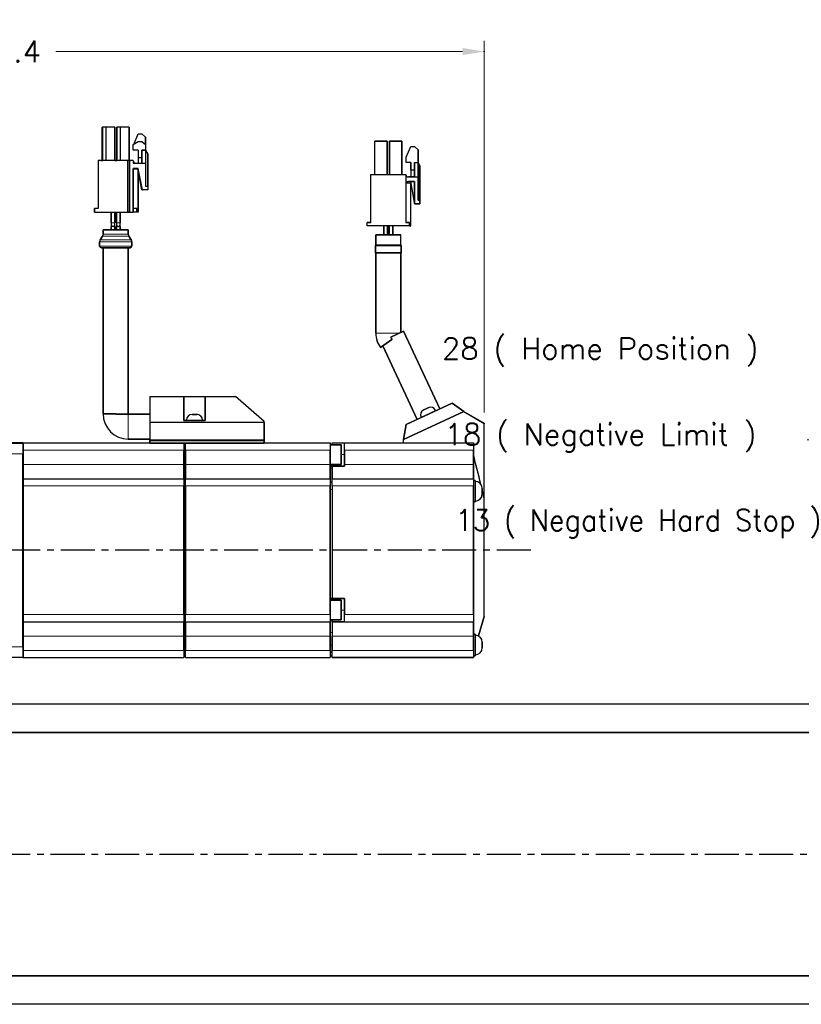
# Model space of a CAD drawing. Extents: x -336 to 855, y -4279 to -3403.
# Tile 4 of 19: x -11 to 207, y -3968 to -3693. Entities that reach past the tile are written whole.
import ezdxf

# ---------------------------------------------------------------- set-up
doc = ezdxf.new("R2010")
doc.units = 0
doc.header["$LTSCALE"] = 25.4
doc.linetypes.add('CENTER', pattern=[2, 1.25, -0.25, 0.25, -0.25])
doc.linetypes.add('DASHEDBIDOT', pattern=[12.4, 3, -3, 0.2, -3, 0.2, -3])
doc.layers.get('0').update_dxf_attribs({"linetype": 'CONTINUOUS'})
doc.layers.add('ATA-CENTER', color=133, linetype='CENTER')
doc.layers.add('ATA-DIM', color=252, linetype='CONTINUOUS', lineweight=25)
doc.layers.add('Layer0000', color=7, linetype='CONTINUOUS', lineweight=25)
doc.styles.get("Standard").update_dxf_attribs({"font": 'simplex.shx'})
doc.dimstyles.new('ata_A0', dxfattribs={"dimtxt": 6, "dimasz": 6, "dimexe": 3, "dimexo": 3, "dimgap": 3, "dimtad": 0, "dimtih": 1, "dimtoh": 1, "dimdec": 6, "dimdsep": 46, "dimtxsty": 'Standard', "dimcen": 0, "dimclrd": 252, "dimclre": 252, "dimclrt": 4, "dimadec": 6, "dimazin": 2, "dimtfac": 1, "dimtdec": 6, "dimtofl": 0, "dimtmove": 0, "dimatfit": 3, "dimfxl": 0, "dimtolj": 1, "dimtzin": 0, "dimlwd": 0, "dimlwe": 0, "dimarcsym": 0})

# ---------------------------------------------------------------- blocks, each defined once
blk = doc.blocks.new('DH WREJT')
at = {"layer": 'Layer0000', "color": 7, "linetype": 'Continuous', "lineweight": 25}
for p, q in [((-758.26, -3712.86), (-758.39, -3712.86)), ((-758.39, -3712.86), (-758.39, -3721.76)), ((-757.26, -3712.86), (-758.26, -3712.86)), ((-758.26, -3712.86), (-758.26, -3722.16)), ((-757.26, -3722.16), (-757.26, -3712.86)), ((-754.81, -3712.86), (-757.26, -3712.86)), ((-754.81, -3712.86), (-754.81, -3722.16)), ((-753.24, -3712.86), (-754.24, -3712.86)), ((-754.24, -3712.86), (-754.24, -3722.16)), ((-753.24, -3722.16), (-753.24, -3712.86)), ((-750.79, -3712.86), (-753.24, -3712.86)), ((-750.79, -3712.86), (-750.79, -3722.16)), ((-749.55, -3717.63), (-748.29, -3714.66)), ((-748.29, -3714.66), (-747.29, -3714.66)), ((-747.29, -3714.66), (-746.29, -3715.66)), ((-749.69, -3717.71), (-748.29, -3716.86)), ((-749.69, -3719.21), (-749.69, -3717.71)), ((-748.29, -3716.86), (-747.29, -3716.86)), ((-747.29, -3716.86), (-746.29, -3717.71)), ((-746.29, -3717.71), (-746.29, -3715.66)), ((-746.29, -3717.71), (-746.29, -3719.21)), ((-682.16, -3726.04), (-682.16, -3716.74)), ((-682.16, -3716.74), (-678.7, -3716.74)), ((-678.7, -3716.74), (-678.7, -3726.04)), ((-678.02, -3726.04), (-678.02, -3716.74)), ((-678.02, -3716.74), (-674.56, -3716.74)), ((-674.56, -3716.74), (-674.56, -3726.04)), ((-748.29, -3719.21), (-749.69, -3719.21)), ((-748.29, -3719.21), (-748.29, -3721.36)), ((-747.29, -3719.21), (-746.29, -3719.21)), ((-747.29, -3722.86), (-747.29, -3719.21)), ((-746.29, -3719.21), (-745.64, -3720.34)), ((-746.29, -3719.21), (-746.29, -3722.86)), ((-745.64, -3729.36), (-745.64, -3720.34)), ((-673.36, -3721.24), (-672.06, -3718.19)), ((-672.06, -3718.19), (-671.06, -3718.19)), ((-671.06, -3718.19), (-670.06, -3719.19)), ((-670.06, -3722.74), (-670.06, -3719.19)), ((-751.19, -3722.16), (-759.49, -3722.16)), ((-759.49, -3722.16), (-759.49, -3735.56)), ((-758.68, -3722.14), (-758.26, -3722.14)), ((-758.68, -3722.14), (-758.68, -3722.16)), ((-754.81, -3722.14), (-754.72, -3722.14)), ((-754.45, -3722.14), (-754.24, -3722.14)), ((-750.69, -3722.16), (-751.19, -3722.16)), ((-751.19, -3722.16), (-751.19, -3736.56)), ((-750.79, -3722.14), (-750.49, -3722.14)), ((-750.69, -3722.16), (-750.69, -3736.56)), ((-749.69, -3722.16), (-750.69, -3722.16)), ((-750.49, -3722.16), (-750.49, -3722.14)), ((-749.69, -3722.16), (-749.69, -3722.86)), ((-749.69, -3722.86), (-747.29, -3722.86)), ((-748.29, -3721.36), (-748.29, -3722.86)), ((-747.29, -3721.36), (-748.29, -3721.36)), ((-747.29, -3722.86), (-746.29, -3722.86)), ((-746.29, -3722.86), (-746.29, -3729.36)), ((-673.36, -3722.74), (-673.36, -3721.24)), ((-672.06, -3722.74), (-673.36, -3722.74)), ((-672.06, -3724.89), (-672.06, -3722.74)), ((-671.06, -3726.74), (-671.06, -3722.74)), ((-671.06, -3722.74), (-670.06, -3722.74)), ((-670.06, -3722.74), (-669.56, -3723.61)), ((-670.06, -3722.74), (-670.06, -3726.74)), ((-748.29, -3724.36), (-749.69, -3724.36)), ((-749.69, -3736.56), (-749.69, -3724.36)), ((-748.29, -3724.56), (-749.69, -3724.56)), ((-747.14, -3730.36), (-748.29, -3724.36)), ((-748.29, -3724.56), (-748.29, -3736.56)), ((-747.29, -3730.36), (-748.29, -3724.93)), ((-683.26, -3726.04), (-673.46, -3726.04)), ((-683.26, -3739.44), (-683.26, -3726.04)), ((-673.46, -3726.04), (-673.46, -3739.44)), ((-671.06, -3724.89), (-672.06, -3724.89)), ((-672.06, -3724.89), (-672.06, -3726.74)), ((-669.56, -3723.61), (-669.56, -3733.24)), ((-672.56, -3728.44), (-673.46, -3728.44)), ((-672.76, -3726.74), (-671.06, -3726.74)), ((-671.06, -3728.04), (-672.76, -3728.04)), ((-671.06, -3733.89), (-672.03, -3728.04)), ((-671.06, -3726.74), (-670.06, -3726.74)), ((-671.06, -3734.24), (-671.06, -3728.04)), ((-670.06, -3726.74), (-670.06, -3733.24)), ((-747.14, -3730.36), (-747.29, -3730.36)), ((-745.64, -3730.36), (-747.14, -3730.36)), ((-746.29, -3729.36), (-745.64, -3729.36)), ((-745.64, -3729.36), (-745.64, -3730.36)), ((-672.06, -3740.44), (-672.06, -3728.94)), ((-669.56, -3734.24), (-671.06, -3734.24)), ((-670.06, -3733.24), (-669.56, -3733.24)), ((-669.56, -3733.24), (-669.56, -3734.24)), ((-759.49, -3735.56), (-760.49, -3735.56)), ((-760.49, -3735.56), (-760.49, -3736.56)), ((-760.49, -3736.56), (-751.19, -3736.56)), ((-755.84, -3736.56), (-755.84, -3739.55)), ((-754.84, -3736.56), (-754.84, -3739.55)), ((-754.34, -3736.56), (-754.34, -3739.55)), ((-753.34, -3736.56), (-753.34, -3739.55)), ((-751.19, -3736.56), (-750.69, -3736.56)), ((-750.69, -3736.56), (-749.69, -3736.56)), ((-748.69, -3735.56), (-749.69, -3735.56)), ((-748.69, -3736.56), (-749.69, -3736.56)), ((-748.69, -3736.56), (-748.69, -3735.56)), ((-748.29, -3736.56), (-748.69, -3736.56)), ((-755.84, -3737.3), (-755.84, -3739.55)), ((-755.84, -3739.55), (-755.84, -3740.06)), ((-754.84, -3740.06), (-754.84, -3739.55)), ((-754.34, -3739.55), (-754.34, -3740.06)), ((-753.34, -3737.3), (-753.34, -3739.55)), ((-753.34, -3740.06), (-753.34, -3739.55)), ((-684.26, -3740.44), (-684.26, -3739.44)), ((-684.26, -3739.44), (-683.26, -3739.44)), ((-673.46, -3739.44), (-672.46, -3739.44)), ((-672.46, -3739.44), (-672.46, -3740.44)), ((-751.09, -3741.56), (-758.09, -3741.56)), ((-758.09, -3741.56), (-758.09, -3742.76)), ((-755.84, -3740.05), (-755.84, -3740.56)), ((-755.84, -3740.56), (-755.84, -3741.56)), ((-754.84, -3740.56), (-754.84, -3740.06)), ((-754.84, -3740.56), (-754.84, -3741.56)), ((-754.34, -3740.06), (-754.34, -3740.56)), ((-754.34, -3740.56), (-754.34, -3741.56)), ((-753.34, -3740.56), (-753.34, -3740.06)), ((-753.34, -3740.56), (-753.34, -3741.56)), ((-751.09, -3741.56), (-751.09, -3742.76)), ((-672.46, -3740.44), (-684.26, -3740.44)), ((-679.61, -3740.44), (-679.61, -3742.94)), ((-678.61, -3740.44), (-678.61, -3742.94)), ((-678.11, -3740.44), (-678.11, -3742.94)), ((-677.11, -3740.44), (-677.11, -3742.94)), ((-672.46, -3740.44), (-672.06, -3740.44)), ((-759.09, -3746.06), (-759.09, -3744.86)), ((-758.92, -3744.31), (-758.25, -3743.31)), ((-750.25, -3744.31), (-750.92, -3743.31)), ((-750.09, -3746.06), (-750.09, -3744.86)), ((-674.86, -3742.94), (-681.86, -3742.94)), ((-681.86, -3742.94), (-681.86, -3745.79)), ((-674.86, -3745.79), (-674.86, -3742.94)), ((-754.59, -3746.56), (-758.59, -3746.56)), ((-758.09, -3746.56), (-758.09, -3793.02)), ((-750.59, -3746.56), (-754.59, -3746.56)), ((-751.09, -3746.56), (-751.09, -3793.06)), ((-681.96, -3745.94), (-681.86, -3745.79)), ((-681.96, -3745.94), (-674.76, -3745.94)), ((-681.96, -3747.94), (-681.96, -3745.94)), ((-674.76, -3747.94), (-681.96, -3747.94)), ((-674.86, -3745.79), (-681.86, -3745.79)), ((-681.86, -3747.94), (-681.86, -3770.44)), ((-674.76, -3745.94), (-674.86, -3745.79)), ((-674.86, -3747.94), (-674.86, -3770.22)), ((-674.76, -3747.94), (-674.76, -3745.94)), ((-674.11, -3769.87), (-677.28, -3771.35)), ((-674.11, -3769.87), (-663.96, -3791.63)), ((-680.58, -3774.48), (-677.36, -3772.22)), ((-677.28, -3771.35), (-677.69, -3771.55)), ((-679.9, -3774.01), (-670.31, -3794.58)), ((-745.09, -3788.16), (-735.59, -3788.16)), ((-745.09, -3788.16), (-745.09, -3795.36)), ((-735.59, -3788.16), (-729.59, -3788.16)), ((-735.59, -3788.16), (-735.59, -3794.86)), ((-729.59, -3788.16), (-721.09, -3788.16)), ((-729.59, -3794.86), (-729.59, -3788.16)), ((-713.09, -3795.16), (-721.09, -3788.16)), ((-660.52, -3790.02), (-673.34, -3796)), ((-667.27, -3791.29), (-668.44, -3791.84)), ((-665.1, -3792.15), (-665.14, -3792.06)), ((-657.24, -3792.35), (-660.52, -3790.02)), ((-754.6, -3793.02), (-758.12, -3793.02)), ((-754.6, -3793.02), (-754.6, -3793.06)), ((-754.6, -3793.06), (-751.09, -3793.06)), ((-745.09, -3793.06), (-751.09, -3793.06)), ((-735.59, -3794.86), (-729.59, -3794.86)), ((-734.84, -3794.86), (-734.84, -3794.76)), ((-731.94, -3793.16), (-733.24, -3793.16)), ((-730.34, -3794.86), (-730.34, -3794.76)), ((-674.09, -3800.21), (-657.24, -3792.35)), ((-669.18, -3794.06), (-669.22, -3793.97)), ((-657.24, -3792.35), (-651.59, -3795.66)), ((-745.09, -3795.36), (-713.09, -3795.36)), ((-745.09, -3795.36), (-745.09, -3800.36)), ((-713.09, -3795.36), (-713.09, -3795.16)), ((-713.09, -3795.36), (-713.09, -3800.36)), ((-673.34, -3796), (-674.09, -3800.21)), ((-651.59, -3816.58), (-651.59, -3795.66)), ((-745.09, -3800.06), (-751.09, -3800.06)), ((-713.09, -3800.36), (-745.09, -3800.36)), ((-745.09, -3800.46), (-713.09, -3800.46)), ((-745.09, -3801.16), (-745.09, -3800.46)), ((-744.99, -3800.46), (-744.99, -3800.36)), ((-713.19, -3800.36), (-713.19, -3800.46)), ((-713.09, -3800.46), (-713.09, -3801.16)), ((-674.09, -3801.16), (-674.09, -3800.21)), ((-787.09, -3801.16), (-780.59, -3801.16)), ((-780.59, -3801.16), (-780.59, -3804.16)), ((-780.49, -3801.91), (-780.59, -3801.91)), ((-745.09, -3801.16), (-780.49, -3801.16)), ((-780.49, -3801.16), (-780.49, -3803.16)), ((-780.49, -3803.16), (-780.49, -3807.16)), ((-745.09, -3801.16), (-735.59, -3801.16)), ((-735.59, -3801.16), (-735.09, -3801.16)), ((-735.59, -3801.16), (-735.59, -3803.16)), ((-735.09, -3802.66), (-735.59, -3802.66)), ((-735.59, -3803.16), (-735.59, -3807.16)), ((-735.09, -3801.16), (-713.09, -3801.16)), ((-735.09, -3803.16), (-735.09, -3801.16)), ((-735.09, -3807.16), (-735.09, -3803.16)), ((-694.59, -3801.16), (-713.09, -3801.16)), ((-694.59, -3801.16), (-694.59, -3803.16)), ((-694.59, -3801.66), (-691.59, -3801.66)), ((-694.59, -3803.16), (-694.59, -3807.16)), ((-694.09, -3801.66), (-694.09, -3801.16)), ((-690.59, -3801.16), (-694.09, -3801.16)), ((-691.59, -3807.16), (-691.59, -3801.66)), ((-690.59, -3803.16), (-690.59, -3801.16)), ((-654.59, -3801.16), (-690.59, -3801.16)), ((-690.59, -3807.16), (-690.59, -3803.16)), ((-654.59, -3801.16), (-654.59, -3803.16)), ((-654.59, -3803.16), (-654.59, -3807.16)), ((-780.59, -3858.16), (-780.59, -3804.16)), ((-780.49, -3807.16), (-780.49, -3811.16)), ((-735.59, -3807.16), (-735.59, -3811.16)), ((-735.09, -3811.16), (-735.09, -3807.16)), ((-694.59, -3807.16), (-691.59, -3807.16)), ((-694.59, -3807.16), (-694.59, -3811.16)), ((-694.59, -3807.66), (-694.09, -3807.66)), ((-694.09, -3811.16), (-694.09, -3807.66)), ((-694.09, -3807.66), (-690.59, -3807.66)), ((-690.59, -3807.66), (-690.59, -3807.16)), ((-654.59, -3807.16), (-654.59, -3811.16)), ((-780.49, -3811.16), (-735.59, -3811.16)), ((-780.49, -3811.16), (-780.49, -3813.16)), ((-735.59, -3811.16), (-735.59, -3813.16)), ((-735.09, -3813.16), (-735.09, -3811.16)), ((-735.09, -3811.16), (-694.59, -3811.16)), ((-694.59, -3811.16), (-694.59, -3813.16)), ((-694.09, -3813.16), (-694.09, -3811.16)), ((-694.09, -3811.16), (-654.59, -3811.16)), ((-654.59, -3811.16), (-654.59, -3813.16)), ((-780.49, -3812.16), (-780.59, -3812.16)), ((-780.49, -3813.16), (-780.49, -3849.16)), ((-735.09, -3812.16), (-735.59, -3812.16)), ((-735.59, -3813.16), (-735.59, -3849.16)), ((-735.09, -3849.16), (-735.09, -3813.16)), ((-694.09, -3812.16), (-694.59, -3812.16)), ((-694.59, -3813.16), (-694.59, -3849.16)), ((-694.09, -3813.16), (-694.09, -3844.66)), ((-654.59, -3811.66), (-654.09, -3811.66)), ((-654.59, -3813.16), (-654.59, -3849.16)), ((-654.09, -3811.66), (-654.09, -3817.66)), ((-652.09, -3815.41), (-652.09, -3813.91)), ((-651.59, -3849.7), (-651.59, -3816.58)), ((-654.59, -3817.66), (-654.09, -3817.66)), ((-694.09, -3844.66), (-694.59, -3844.66)), ((-694.59, -3845.16), (-691.59, -3845.16)), ((-690.59, -3844.66), (-694.09, -3844.66)), ((-691.59, -3850.66), (-691.59, -3845.16)), ((-690.59, -3849.16), (-690.59, -3844.66)), ((-780.49, -3849.16), (-780.49, -3851.16)), ((-735.59, -3849.16), (-735.59, -3851.16)), ((-735.09, -3851.16), (-735.09, -3849.16)), ((-694.59, -3849.16), (-694.59, -3851.16)), ((-690.59, -3851.16), (-690.59, -3849.16)), ((-654.59, -3849.16), (-654.59, -3851.16)), ((-653.15, -3855.14), (-651.59, -3849.7)), ((-780.49, -3850.16), (-780.59, -3850.16)), ((-780.49, -3851.16), (-735.59, -3851.16)), ((-780.49, -3851.16), (-780.49, -3855.16)), ((-735.09, -3850.16), (-735.59, -3850.16)), ((-735.59, -3851.16), (-735.59, -3855.16)), ((-735.09, -3855.16), (-735.09, -3851.16)), ((-735.09, -3851.16), (-694.59, -3851.16)), ((-694.59, -3850.66), (-691.59, -3850.66)), ((-694.59, -3851.16), (-694.59, -3855.16)), ((-694.09, -3850.66), (-694.09, -3851.19)), ((-694.09, -3851.19), (-690.59, -3851.19)), ((-694.09, -3851.19), (-694.09, -3855.16)), ((-690.59, -3851.19), (-690.59, -3851.16)), ((-690.59, -3851.16), (-654.59, -3851.16)), ((-654.59, -3851.16), (-654.59, -3855.16)), ((-780.49, -3855.16), (-780.49, -3859.16)), ((-735.59, -3855.16), (-735.59, -3859.16)), ((-735.09, -3859.16), (-735.09, -3855.16)), ((-694.59, -3855.16), (-694.59, -3859.16)), ((-694.09, -3859.16), (-694.09, -3855.16)), ((-654.59, -3854.66), (-654.09, -3854.66)), ((-654.59, -3855.16), (-654.59, -3859.16)), ((-654.09, -3854.66), (-654.09, -3860.66)), ((-780.59, -3858.16), (-780.59, -3861.16)), ((-652.09, -3858.41), (-652.09, -3856.91)), ((-780.49, -3860.41), (-780.59, -3860.41)), ((-780.49, -3859.16), (-780.49, -3861.16)), ((-735.59, -3859.16), (-735.59, -3861.16)), ((-735.09, -3859.66), (-735.59, -3859.66)), ((-735.09, -3861.16), (-735.09, -3859.16)), ((-694.59, -3859.16), (-694.59, -3861.16)), ((-694.09, -3859.66), (-694.59, -3859.66)), ((-694.59, -3860.66), (-694.09, -3860.66)), ((-694.09, -3861.16), (-694.09, -3859.16)), ((-654.59, -3859.16), (-654.59, -3861.16)), ((-654.59, -3860.66), (-654.09, -3860.66)), ((-780.59, -3861.16), (-787.09, -3861.16)), ((-780.49, -3861.16), (-735.59, -3861.16)), ((-735.09, -3861.16), (-694.59, -3861.16)), ((-654.59, -3861.16), (-694.09, -3861.16)), ((-808.99, -3874.16), (-540.99, -3874.16)), ((-808.99, -3882.16), (-540.99, -3882.16)), ((-540.99, -3950.16), (-808.99, -3950.16)), ((-540.99, -3958.16), (-808.99, -3958.16))]:
    blk.add_line(p, q, dxfattribs=at)
at = {"layer": 'Layer0000', "color": 251, "linetype": 'DASHEDBIDOT', "lineweight": 18}
for p, q in [((-758.26, -3721.76), (-758.39, -3721.76)), ((-754.24, -3721.76), (-754.24, -3721.76)), ((-755.84, -3739.55), (-755.34, -3739.55)), ((-755.34, -3739.55), (-754.84, -3739.55)), ((-754.34, -3739.55), (-753.84, -3739.55)), ((-753.84, -3739.55), (-753.34, -3739.55)), ((-755.84, -3740.56), (-755.34, -3740.56)), ((-754.84, -3740.56), (-755.34, -3740.56)), ((-754.34, -3740.56), (-753.84, -3740.56)), ((-753.34, -3740.56), (-753.84, -3740.56)), ((-754.59, -3744.86), (-759.09, -3744.86)), ((-758.92, -3744.31), (-754.59, -3744.31)), ((-754.59, -3743.31), (-758.25, -3743.31)), ((-758.09, -3742.76), (-754.59, -3742.76)), ((-751.09, -3742.76), (-754.59, -3742.76)), ((-754.59, -3743.31), (-750.92, -3743.31)), ((-750.25, -3744.31), (-754.59, -3744.31)), ((-754.59, -3744.86), (-750.09, -3744.86)), ((-759.09, -3746.06), (-754.59, -3746.06)), ((-750.09, -3746.06), (-754.59, -3746.06)), ((-681.86, -3770.44), (-675.33, -3770.44)), ((-669.22, -3793.97), (-665.14, -3792.06)), ((-751.09, -3800.06), (-751.09, -3793.06)), ((-734.84, -3794.76), (-730.34, -3794.76)), ((-735.59, -3803.16), (-780.49, -3803.16)), ((-694.59, -3803.16), (-735.09, -3803.16)), ((-690.59, -3803.16), (-654.59, -3803.16)), ((-780.59, -3804.16), (-787.09, -3804.16)), ((-780.49, -3803.91), (-780.59, -3803.91)), ((-735.09, -3804.66), (-735.59, -3804.66)), ((-690.59, -3804.41), (-691.59, -3804.41)), ((-780.49, -3808.16), (-780.59, -3808.16)), ((-780.49, -3807.16), (-735.59, -3807.16)), ((-735.09, -3808.16), (-735.59, -3808.16)), ((-735.09, -3807.16), (-694.59, -3807.16)), ((-694.59, -3808.16), (-694.09, -3808.16)), ((-690.59, -3807.16), (-654.59, -3807.16)), ((-780.49, -3814.16), (-780.59, -3814.16)), ((-780.49, -3813.16), (-735.59, -3813.16)), ((-735.09, -3814.16), (-735.59, -3814.16)), ((-735.09, -3813.16), (-694.59, -3813.16)), ((-694.09, -3814.16), (-694.59, -3814.16)), ((-654.59, -3813.16), (-694.09, -3813.16)), ((-780.49, -3848.16), (-780.59, -3848.16)), ((-780.49, -3849.16), (-735.59, -3849.16)), ((-735.09, -3848.16), (-735.59, -3848.16)), ((-735.09, -3849.16), (-694.59, -3849.16)), ((-691.59, -3847.91), (-690.59, -3847.91)), ((-690.59, -3849.16), (-654.59, -3849.16)), ((-780.49, -3854.16), (-780.59, -3854.16)), ((-780.49, -3855.16), (-735.59, -3855.16)), ((-735.09, -3854.16), (-735.59, -3854.16)), ((-735.09, -3855.16), (-694.59, -3855.16)), ((-694.09, -3854.16), (-694.59, -3854.16)), ((-694.09, -3855.16), (-654.59, -3855.16)), ((-787.09, -3858.16), (-780.59, -3858.16)), ((-735.09, -3857.66), (-735.59, -3857.66)), ((-694.09, -3857.66), (-694.59, -3857.66)), ((-780.49, -3858.41), (-780.59, -3858.41)), ((-780.49, -3859.16), (-735.59, -3859.16)), ((-735.09, -3859.16), (-694.59, -3859.16)), ((-654.59, -3859.16), (-694.09, -3859.16))]:
    blk.add_line(p, q, dxfattribs=at)
at = {"layer": 'Layer0000', "color": 7, "linetype": 'Continuous', "lineweight": 25}
for centre, radius, start, end in [((-758.79, -3721.76), 0.4, 270, 285.2185), ((-758.79, -3721.76), 0.4, 285.2185, 0), ((-754.63, -3721.86), 0.3, 234.3068, 252.4099), ((-754.63, -3721.86), 0.3, 252.4099, 270), ((-754.54, -3721.86), 0.3, 270, 287.5901), ((-754.54, -3721.86), 0.3, 287.5901, 0), ((-750.39, -3721.76), 0.4, 180, 254.7815), ((-748.99, -3722.16), 0.7, 180, 270), ((-748.99, -3724.93), 0.7, 125.4832, 148.091), ((-748.99, -3724.93), 0.7, 31.909, 54.5168), ((-672.76, -3726.04), 0.7, 180, 270), ((-672.76, -3728.74), 0.7, 90, 154.6231), ((-672.56, -3728.94), 0.5, 0, 90), ((-755.34, -3740.06), 0.5, 180, 0), ((-753.84, -3740.06), 0.5, 180, 0), ((-758.09, -3744.86), 1, 146.3096, 180), ((-759.09, -3742.76), 1, 326.3108, 0), ((-750.09, -3742.76), 1, 180, 213.6896), ((-751.09, -3744.86), 1, 0, 33.6891), ((-758.59, -3746.06), 0.5, 180, 270.0073), ((-750.59, -3746.06), 0.5, 270, 0), ((-674.82, -3770.44), 7.04, 180.0001, 215), ((-672.02, -3769.14), 6.16, 203.0146, 210.0084), ((-667.77, -3793.29), 1.6, 115, 205), ((-666.59, -3792.74), 1.6, 25, 115), ((-751.09, -3793.02), 7.03, 180, 270), ((-733.24, -3794.76), 1.6, 90, 180), ((-731.94, -3794.76), 1.6, 0, 90.0003), ((-1099.27, -3922.26), 460.01, 13.7801, 14.8306), ((-654.09, -3813.91), 2, 0, 90), ((-654.09, -3815.41), 2, 270, 0), ((-855.9, -3862.71), 209.46, 12.7225, 13.3293), ((-655.04, -3817.41), 0.616, 318.0844, 336.1543), ((-654.42, -3854.62), 0.217, 98.0289, 141.797), ((-654.09, -3856.91), 2, 0, 90), ((-654.09, -3858.41), 2, 270, 0)]:
    blk.add_arc(centre, radius, start, end, dxfattribs=at)
blk.add_open_spline([(-654.45, -3854.41), (-654.38, -3854.41), (-654.33, -3854.5), (-654.3, -3854.66)], degree=3, dxfattribs=at)
blk = doc.blocks.new('*D8692')
at = {"color": 0}
for p in [(323.22, -3786.09), (295.22, -3875.94), (323.22, -3902.09)]:
    blk.add_point(p, dxfattribs=at)
at = {"layer": 'ATA-DIM', "color": 252, "lineweight": 0}
for p, q in [((295.22, -3872.94), (295.22, -3783.09)), ((323.22, -3899.09), (323.22, -3783.09)), ((295.22, -3786.09), (210.32, -3786.09)), ((301.22, -3786.09), (317.22, -3786.09))]:
    blk.add_line(p, q, dxfattribs=at)
at = {"layer": 'ATA-DIM', "color": 252}
for points in [[(301.22, -3785.09), (301.22, -3787.09), (295.22, -3786.09)], [(317.22, -3787.09), (317.22, -3785.09), (323.22, -3786.09)]]:
    blk.add_solid(points, dxfattribs=at)
at = {"layer": 'ATA-DIM', "color": 4, "insert": (106.82, -3781.53), "char_height": 6, "attachment_point": 1}
blk.add_mtext('\\A1;28 ( Home Position )', dxfattribs=at)
blk = doc.blocks.new('*D8691')
at = {"color": 0}
for p in [(295.22, -3810.09), (295.22, -3875.94), (313.22, -3902.09)]:
    blk.add_point(p, dxfattribs=at)
at = {"layer": 'ATA-DIM', "color": 252, "lineweight": 0}
for p, q in [((295.22, -3872.94), (295.22, -3807.09)), ((313.22, -3899.09), (313.22, -3807.09)), ((295.22, -3810.09), (208.95, -3810.09)), ((307.22, -3810.09), (301.22, -3810.09))]:
    blk.add_line(p, q, dxfattribs=at)
at = {"layer": 'ATA-DIM', "color": 252}
for points in [[(301.22, -3809.09), (301.22, -3811.09), (295.22, -3810.09)], [(307.22, -3811.09), (307.22, -3809.09), (313.22, -3810.09)]]:
    blk.add_solid(points, dxfattribs=at)
at = {"layer": 'ATA-DIM', "color": 4, "insert": (107.55, -3805.53), "char_height": 6, "attachment_point": 1}
blk.add_mtext('\\A1;18 ( Negative Limit )', dxfattribs=at)
blk = doc.blocks.new('*D8690')
at = {"color": 0}
for p in [(308.22, -3834.09), (295.22, -3875.94), (308.22, -3886.46)]:
    blk.add_point(p, dxfattribs=at)
at = {"layer": 'ATA-DIM', "color": 252, "lineweight": 0}
for p, q in [((295.22, -3872.94), (295.22, -3831.09)), ((308.22, -3883.46), (308.22, -3831.09)), ((295.22, -3834.09), (236.87, -3834.09)), ((289.22, -3834.09), (283.22, -3834.09)), ((314.22, -3834.09), (320.22, -3834.09))]:
    blk.add_line(p, q, dxfattribs=at)
at = {"layer": 'ATA-DIM', "color": 252}
for points in [[(289.22, -3835.09), (289.22, -3833.09), (295.22, -3834.09)], [(314.22, -3833.09), (314.22, -3835.09), (308.22, -3834.09)]]:
    blk.add_solid(points, dxfattribs=at)
at = {"layer": 'ATA-DIM', "color": 4, "insert": (110.51, -3829.53), "char_height": 6, "attachment_point": 1}
blk.add_mtext('\\A1;13 ( Negative Hard Stop )', dxfattribs=at)
blk = doc.blocks.new('*D8710')
at = {"color": 0}
for p in [(118.62, -3701.44), (-150.78, -3802.44), (118.62, -3805.44)]:
    blk.add_point(p, dxfattribs=at)
at = {"layer": 'ATA-DIM', "color": 252, "lineweight": 0}
for p, q in [((-150.78, -3799.44), (-150.78, -3698.44)), ((118.62, -3802.44), (118.62, -3698.44)), ((-144.78, -3701.44), (-31.43, -3701.44)), ((112.62, -3701.44), (-1.13, -3701.44))]:
    blk.add_line(p, q, dxfattribs=at)
at = {"layer": 'ATA-DIM', "color": 252}
for points in [[(-144.78, -3700.44), (-144.78, -3702.44), (-150.78, -3701.44)], [(112.62, -3702.44), (112.62, -3700.44), (118.62, -3701.44)]]:
    blk.add_solid(points, dxfattribs=at)
at = {"layer": 'ATA-DIM', "color": 4, "insert": (-28.43, -3698.44), "char_height": 6, "attachment_point": 1}
blk.add_mtext('\\A1;269.4', dxfattribs=at)
blk = doc.blocks.new('*D8695')
at = {"color": 0}
for p in [(295.22, -3675.94), (-150.78, -3802.44), (295.22, -3875.94)]:
    blk.add_point(p, dxfattribs=at)
at = {"layer": 'ATA-DIM', "color": 252, "lineweight": 0}
for p, q in [((-150.78, -3799.44), (-150.78, -3672.94)), ((295.22, -3872.94), (295.22, -3672.94)), ((-144.78, -3675.94), (51.44, -3675.94)), ((289.22, -3675.94), (72.5, -3675.94))]:
    blk.add_line(p, q, dxfattribs=at)
at = {"layer": 'ATA-DIM', "color": 252}
for points in [[(-144.78, -3674.94), (-144.78, -3676.94), (-150.78, -3675.94)], [(289.22, -3676.94), (289.22, -3674.94), (295.22, -3675.94)]]:
    blk.add_solid(points, dxfattribs=at)
at = {"layer": 'ATA-DIM', "color": 4, "insert": (54.44, -3672.94), "char_height": 6, "attachment_point": 1}
blk.add_mtext('\\A1;446', dxfattribs=at)

msp = doc.modelspace()

# ---------------------------------------------------------------- linework, layer by layer
for p, q in [((11.8159841, -3731.5386269), (11.8159841, -3722.6386269)), ((11.8159841, -3722.6386269), (11.9459841, -3722.6386269)), ((11.9459841, -3731.9386269), (11.9459841, -3722.6386269)), ((12.9459841, -3722.6386269), (11.9459841, -3722.6386269)), ((15.3959841, -3722.6386269), (12.9459841, -3722.6386269)), ((12.9459841, -3731.9386269), (12.9459841, -3722.6386269)), ((15.3959841, -3731.9386269), (15.3959841, -3722.6386269)), ((15.9609841, -3722.6386269), (15.9659841, -3722.6386269)), ((15.9609841, -3731.5386269), (15.9609841, -3722.6386269)), ((15.9659841, -3731.9386269), (15.9659841, -3722.6386269)), ((16.9659841, -3722.6386269), (15.9659841, -3722.6386269)), ((19.4159841, -3722.6386269), (16.9659841, -3722.6386269)), ((16.9659841, -3731.9386269), (16.9659841, -3722.6386269)), ((19.4159841, -3731.9386269), (19.4159841, -3722.6386269)), ((20.6508972, -3727.4067153), (21.9159841, -3724.4386269)), ((21.9159841, -3724.4386269), (22.9159841, -3724.4386269)), ((22.9159841, -3724.4386269), (23.9159841, -3725.4386269)), ((23.9159841, -3725.4386269), (23.9159841, -3727.4886269)), ((20.5159841, -3727.4886269), (21.9159841, -3726.6386269)), ((20.5159841, -3728.9886269), (20.5159841, -3727.4886269)), ((21.9159841, -3726.6386269), (22.9159841, -3726.6386269)), ((22.9159841, -3726.6386269), (23.9159841, -3727.4886269)), ((23.9159841, -3727.4886269), (23.9159841, -3728.9886269)), ((91.5057376, -3726.5240705), (88.0457376, -3726.5240705)), ((88.0457376, -3735.8240705), (88.0457376, -3726.5240705)), ((91.5057376, -3735.8240705), (91.5057376, -3726.5240705)), ((95.6457376, -3726.5240705), (92.1857376, -3726.5240705)), ((92.1857376, -3726.5240705), (92.1857376, -3735.8240705)), ((95.6457376, -3735.8240705), (95.6457376, -3726.5240705)), ((96.8457376, -3731.0240705), (98.1457376, -3727.9740705)), ((98.1457376, -3727.9740705), (99.1457376, -3727.9740705)), ((99.1457376, -3727.9740705), (100.1457376, -3728.9740705)), ((15.9609841, -3731.6386269), (15.9609841, -3731.5386269)), ((21.9159841, -3728.9886269), (20.5159841, -3728.9886269)), ((21.9159841, -3728.9886269), (21.9159841, -3731.1386269)), ((22.9159841, -3731.1386269), (21.9159841, -3731.1386269)), ((21.9159841, -3731.1386269), (21.9159841, -3732.6386269)), ((22.9159841, -3728.9886269), (22.9159841, -3732.6386269)), ((23.9159841, -3728.9886269), (22.9159841, -3728.9886269)), ((23.9159841, -3728.9886269), (23.9159841, -3732.6386269)), ((23.9159841, -3728.9886269), (24.5659841, -3730.1186269)), ((24.5659841, -3730.1186269), (24.5659841, -3739.1386269)), ((96.8457376, -3732.5240705), (96.8457376, -3731.0240705)), ((100.1457376, -3728.9740705), (100.1457376, -3732.5240705)), ((10.7159841, -3731.9386269), (10.7159841, -3745.3386269)), ((19.0159841, -3731.9386269), (10.7159841, -3731.9386269)), ((11.5209841, -3731.9386269), (11.5209841, -3731.9245997)), ((11.9459841, -3731.9245997), (11.5209841, -3731.9245997)), ((15.4803223, -3731.9245997), (15.3959841, -3731.9245997)), ((15.9659841, -3731.9245997), (15.7516459, -3731.9245997)), ((19.0159841, -3746.3386269), (19.0159841, -3731.9386269)), ((19.5159841, -3731.9386269), (19.0159841, -3731.9386269)), ((19.7109841, -3731.9245997), (19.4159841, -3731.9245997)), ((19.5159841, -3746.3386269), (19.5159841, -3731.9386269)), ((20.5159841, -3731.9386269), (19.5159841, -3731.9386269)), ((19.7109841, -3731.9386269), (19.7109841, -3731.9245997)), ((20.5159841, -3731.9386269), (20.5159841, -3732.6386269)), ((20.5159841, -3732.6386269), (22.9159841, -3732.6386269)), ((20.5159841, -3734.1386269), (20.5159841, -3746.3386269)), ((21.9159841, -3734.1386269), (20.5159841, -3734.1386269)), ((21.9159841, -3734.3386269), (20.5159841, -3734.3386269)), ((23.0659841, -3740.1386269), (21.9159841, -3734.1386269)), ((21.9159841, -3746.3386269), (21.9159841, -3734.3386269)), ((22.9159841, -3732.6386269), (23.9159841, -3732.6386269)), ((23.9159841, -3732.6386269), (23.9159841, -3739.1386269)), ((98.1457376, -3732.5240705), (96.8457376, -3732.5240705)), ((98.1457376, -3732.5240705), (98.1457376, -3734.6740705)), ((99.1457376, -3732.5240705), (100.1457376, -3732.5240705)), ((99.1457376, -3732.5240705), (99.1457376, -3736.5240705)), ((100.6457376, -3733.3940705), (100.1457376, -3732.5240705)), ((100.1457376, -3736.5240705), (100.1457376, -3732.5240705)), ((100.6457376, -3743.0240705), (100.6457376, -3733.3940705)), ((21.9159841, -3734.7086269), (22.9159841, -3740.1386269)), ((86.9457376, -3749.2240705), (86.9457376, -3735.8240705)), ((86.9457376, -3735.8240705), (96.7457376, -3735.8240705)), ((96.7457376, -3735.8240705), (96.7457376, -3749.2240705)), ((99.1457376, -3736.5240705), (97.4457376, -3736.5240705)), ((98.1457376, -3734.6740705), (98.1457376, -3736.5240705)), ((99.1457376, -3734.6740705), (98.1457376, -3734.6740705)), ((99.1457376, -3736.5240705), (100.1457376, -3736.5240705)), ((100.1457376, -3743.0240705), (100.1457376, -3736.5240705)), ((23.9159841, -3739.1386269), (24.5659841, -3739.1386269)), ((24.5659841, -3739.1386269), (24.5659841, -3740.1386269)), ((97.6457376, -3738.2240705), (96.7457376, -3738.2240705)), ((97.4457376, -3737.8240705), (99.1457376, -3737.8240705)), ((98.1457376, -3750.2240705), (98.1457376, -3738.7240705)), ((99.1457376, -3743.6740705), (98.1707376, -3737.8240705)), ((99.1457376, -3737.8240705), (99.1457376, -3744.0240705)), ((22.9159841, -3740.1386269), (23.0659841, -3740.1386269)), ((24.5659841, -3740.1386269), (23.0659841, -3740.1386269)), ((9.7159841, -3746.3386269), (9.7159841, -3745.3386269)), ((10.7159841, -3745.3386269), (9.7159841, -3745.3386269)), ((21.5159841, -3745.3386269), (20.5159841, -3745.3386269)), ((21.5159841, -3746.3386269), (21.5159841, -3745.3386269)), ((99.1457376, -3744.0240705), (100.6457376, -3744.0240705)), ((100.1457376, -3743.0240705), (100.6457376, -3743.0240705)), ((100.6457376, -3744.0240705), (100.6457376, -3743.0240705)), ((9.7159841, -3746.3386269), (19.0159841, -3746.3386269)), ((14.3659841, -3749.3286269), (14.3659841, -3746.3386269)), ((15.3659841, -3749.3286269), (15.3659841, -3746.3386269)), ((15.8659841, -3749.3286269), (15.8659841, -3746.3386269)), ((16.8659841, -3749.3286269), (16.8659841, -3746.3386269)), ((19.5159841, -3746.3386269), (19.0159841, -3746.3386269)), ((19.5159841, -3746.3386269), (20.5159841, -3746.3386269)), ((21.5159841, -3746.3386269), (20.5159841, -3746.3386269)), ((21.9159841, -3746.3386269), (21.5159841, -3746.3386269)), ((14.3659841, -3749.3286269), (14.3659841, -3749.8386269)), ((14.3659841, -3749.8386269), (14.3659841, -3750.3386269)), ((14.3659841, -3751.3386269), (14.3659841, -3750.3386269)), ((15.3659841, -3749.8386269), (15.3659841, -3749.3286269)), ((15.3659841, -3750.3386269), (15.3659841, -3749.8386269)), ((15.3659841, -3751.3386269), (15.3659841, -3750.3386269)), ((15.8659841, -3749.3286269), (15.8659841, -3749.8386269)), ((15.8659841, -3749.8386269), (15.8659841, -3750.3386269)), ((15.8659841, -3751.3386269), (15.8659841, -3750.3386269)), ((16.8659841, -3749.8386269), (16.8659841, -3749.3286269)), ((16.8659841, -3750.3386269), (16.8659841, -3749.8386269)), ((16.8659841, -3751.3386269), (16.8659841, -3750.3386269)), ((86.9457376, -3749.2240705), (85.9457376, -3749.2240705)), ((85.9457376, -3750.2240705), (85.9457376, -3749.2240705)), ((97.7457376, -3750.2240705), (85.9457376, -3750.2240705)), ((90.5957376, -3752.7240705), (90.5957376, -3750.2240705)), ((91.5957376, -3752.7240705), (91.5957376, -3750.2240705)), ((92.0957376, -3752.7240705), (92.0957376, -3750.2240705)), ((93.0957376, -3752.7240705), (93.0957376, -3750.2240705)), ((97.7457376, -3749.2240705), (96.7457376, -3749.2240705)), ((97.7457376, -3750.2240705), (97.7457376, -3749.2240705)), ((97.7457376, -3750.2240705), (98.1457376, -3750.2240705)), ((11.9480344, -3753.0905514), (11.2839338, -3754.0867023)), ((12.1159841, -3752.5358512), (12.1159841, -3751.3386269)), ((12.1159841, -3751.3386269), (19.1159841, -3751.3386269)), ((19.1159841, -3752.5358512), (19.1159841, -3751.3386269)), ((19.2839338, -3753.0905514), (19.9480344, -3754.0867023)), ((88.3457376, -3755.5740705), (88.3457376, -3752.7240705)), ((88.3457376, -3752.7240705), (95.3457376, -3752.7240705)), ((95.3457376, -3755.5740705), (95.3457376, -3752.7240705)), ((11.1159841, -3754.6414025), (11.1159841, -3755.8386269)), ((11.6159841, -3756.3386269), (19.6159841, -3756.3386269)), ((12.1159841, -3802.8036269), (12.1159841, -3756.3386269)), ((19.1159841, -3802.8386269), (19.1159841, -3756.3386269)), ((20.1159841, -3754.6414025), (20.1159841, -3755.8386269)), ((88.3457376, -3755.5740705), (88.2457376, -3755.7240705)), ((88.2457376, -3755.7240705), (88.2457376, -3757.7240705)), ((88.2457376, -3755.7240705), (95.4457376, -3755.7240705)), ((95.3457376, -3755.5740705), (88.3457376, -3755.5740705)), ((95.3457376, -3755.5740705), (95.4457376, -3755.7240705)), ((95.4457376, -3755.7240705), (95.4457376, -3757.7240705)), ((88.2457376, -3757.7240705), (95.4457376, -3757.7240705)), ((88.3457376, -3780.2240705), (88.3457376, -3757.7240705)), ((95.3457376, -3780.0049059), (95.3457376, -3757.7240705)), ((92.5080514, -3781.3281407), (96.0947216, -3779.655649)), ((106.2375599, -3801.4070358), (96.0947216, -3779.655649)), ((92.8435201, -3782.0006494), (89.618003, -3784.2591808)), ((99.8934054, -3804.3653637), (90.2962744, -3783.78425)), ((25.1159841, -3797.9386269), (34.6159841, -3797.9386269)), ((25.1159841, -3797.9386269), (25.1159841, -3805.1386269)), ((34.6159841, -3797.9386269), (40.6159841, -3797.9386269)), ((34.6159841, -3804.6386269), (34.6159841, -3797.9386269)), ((40.6159841, -3797.9386269), (49.1159841, -3797.9386269)), ((40.6159841, -3797.9386269), (40.6159841, -3804.6386269)), ((57.1159841, -3804.9386269), (49.1159841, -3797.9386269)), ((96.8579326, -3805.7808279), (109.680653, -3799.8014951)), ((109.680653, -3799.8014951), (112.9659841, -3802.1313428)), ((12.0809841, -3802.8036269), (15.5984841, -3802.8036269)), ((19.1159841, -3802.8386269), (15.5985712, -3802.8386269)), ((19.1159841, -3802.8386269), (25.1159841, -3802.8386269)), ((36.9659841, -3802.9386269), (38.2659841, -3802.9386269)), ((112.9659841, -3802.1313428), (96.1159841, -3809.9886269)), ((101.7579315, -3801.6201784), (102.9361317, -3801.0707747)), ((105.0624133, -3801.8446779), (105.1046752, -3801.9353087)), ((112.9659841, -3802.1313428), (118.6159841, -3805.4386269)), ((25.1159841, -3805.1386269), (25.1159841, -3810.1386269)), ((25.1159841, -3805.1386269), (57.1159841, -3805.1386269)), ((40.6159841, -3804.6386269), (34.6159841, -3804.6386269)), ((35.3659841, -3804.5386269), (35.3659841, -3804.6386269)), ((39.8659841, -3804.5386269), (39.8659841, -3804.6386269)), ((57.1159841, -3805.1386269), (57.1159841, -3804.9386269)), ((57.1159841, -3810.1386269), (57.1159841, -3805.1386269)), ((96.1159841, -3809.9886269), (96.8579326, -3805.7808279)), ((100.9840283, -3803.7464601), (101.0262901, -3803.8370909)), ((118.6159841, -3826.3596721), (118.6159841, -3805.4386269)), ((-10.3840159, -3810.9386269), (-16.8840159, -3810.9386269)), ((-10.3840159, -3810.9386269), (-10.3840159, -3813.9386269)), ((-10.2840159, -3812.9386269), (-10.2840159, -3810.9386269)), ((-10.2840159, -3810.9386269), (25.1159841, -3810.9386269)), ((19.1159841, -3809.8386269), (25.1159841, -3809.8386269)), ((25.1159841, -3810.1386269), (57.1159841, -3810.1386269)), ((25.1159841, -3810.2386269), (25.1159841, -3810.9386269)), ((25.1159841, -3810.2386269), (57.1159841, -3810.2386269)), ((25.1159841, -3810.9386269), (34.6159841, -3810.9386269)), ((25.2159841, -3810.1386269), (25.2159841, -3810.2386269)), ((34.6159841, -3810.9386269), (34.6159841, -3812.9386269)), ((34.6159841, -3810.9386269), (35.1159841, -3810.9386269)), ((35.1159841, -3812.9386269), (35.1159841, -3810.9386269)), ((35.1159841, -3810.9386269), (57.1159841, -3810.9386269)), ((57.0159841, -3810.2386269), (57.0159841, -3810.1386269)), ((57.1159841, -3810.9386269), (57.1159841, -3810.2386269)), ((57.1159841, -3810.9386269), (75.6159841, -3810.9386269)), ((75.6159841, -3810.9386269), (75.6159841, -3812.9386269)), ((78.6159841, -3811.4386269), (75.6159841, -3811.4386269)), ((76.1159841, -3810.9386269), (79.6159841, -3810.9386269)), ((76.1159841, -3811.4386269), (76.1159841, -3810.9386269)), ((78.6159841, -3811.4386269), (78.6159841, -3816.9386269)), ((79.6159841, -3812.9386269), (79.6159841, -3810.9386269)), ((79.6159841, -3810.9386269), (115.6159841, -3810.9386269)), ((96.1159841, -3810.9386269), (96.1159841, -3809.9886269)), ((115.6159841, -3810.9386269), (115.6159841, -3812.9386269)), ((-10.3840159, -3811.6886269), (-10.2840159, -3811.6886269)), ((-10.3840159, -3867.9386269), (-10.3840159, -3813.9386269)), ((-10.2840159, -3812.9386269), (-10.2840159, -3816.9386269)), ((34.6159841, -3812.4386269), (35.1159841, -3812.4386269)), ((34.6159841, -3816.9386269), (34.6159841, -3812.9386269)), ((35.1159841, -3812.9386269), (35.1159841, -3816.9386269)), ((75.6159841, -3816.9386269), (75.6159841, -3812.9386269)), ((79.6159841, -3812.9386269), (79.6159841, -3816.9386269)), ((115.6159841, -3816.9386269), (115.6159841, -3812.9386269)), ((-10.2840159, -3816.9386269), (-10.2840159, -3820.9386269)), ((34.6159841, -3820.9386269), (34.6159841, -3816.9386269)), ((35.1159841, -3816.9386269), (35.1159841, -3820.9386269)), ((78.6159841, -3816.9386269), (75.6159841, -3816.9386269)), ((75.6159841, -3820.9386269), (75.6159841, -3816.9386269)), ((79.6159841, -3816.9386269), (79.6159841, -3817.4386269)), ((115.6159841, -3820.9386269), (115.6159841, -3816.9386269)), ((76.1159841, -3817.4386269), (75.6159841, -3817.4386269)), ((79.6159841, -3817.4386269), (76.1159841, -3817.4386269)), ((76.1159841, -3817.4386269), (76.1159841, -3820.9386269)), ((-10.3840159, -3821.9386269), (-10.2840159, -3821.9386269)), ((-10.2840159, -3822.9386269), (-10.2840159, -3820.9386269)), ((-10.2840159, -3820.9386269), (34.6159841, -3820.9386269)), ((34.6159841, -3820.9386269), (34.6159841, -3822.9386269)), ((34.6159841, -3821.9386269), (35.1159841, -3821.9386269)), ((35.1159841, -3822.9386269), (35.1159841, -3820.9386269)), ((35.1159841, -3820.9386269), (75.6159841, -3820.9386269)), ((75.6159841, -3820.9386269), (75.6159841, -3822.9386269)), ((75.6159841, -3821.9386269), (76.1159841, -3821.9386269)), ((76.1159841, -3822.9386269), (76.1159841, -3820.9386269)), ((76.1159841, -3820.9386269), (115.6159841, -3820.9386269)), ((115.6159841, -3820.9386269), (115.6159841, -3822.9386269)), ((116.1159841, -3821.4386269), (115.6159841, -3821.4386269)), ((116.1159841, -3821.4386269), (116.1159841, -3827.4386269)), ((-10.2840159, -3822.9386269), (-10.2840159, -3858.9386269)), ((34.6159841, -3858.9386269), (34.6159841, -3822.9386269)), ((35.1159841, -3822.9386269), (35.1159841, -3858.9386269)), ((75.6159841, -3858.9386269), (75.6159841, -3822.9386269)), ((76.1159841, -3822.9386269), (76.1159841, -3854.4386269)), ((115.6159841, -3858.9386269), (115.6159841, -3822.9386269)), ((118.1159841, -3823.6886269), (118.1159841, -3825.1886269)), ((116.1159841, -3827.4386269), (115.6159841, -3827.4386269)), ((118.6159841, -3859.4763835), (118.6159841, -3826.3596721)), ((75.6159841, -3854.4386269), (76.1159841, -3854.4386269)), ((78.6159841, -3854.9386269), (75.6159841, -3854.9386269)), ((76.1159841, -3854.4386269), (79.6159841, -3854.4386269)), ((78.6159841, -3854.9386269), (78.6159841, -3860.4386269)), ((79.6159841, -3854.4386269), (79.6159841, -3858.9386269)), ((-10.3840159, -3859.9386269), (-10.2840159, -3859.9386269)), ((-10.2840159, -3860.9386269), (-10.2840159, -3858.9386269)), ((-10.2840159, -3860.9386269), (-10.2840159, -3864.9386269)), ((-10.2840159, -3860.9386269), (34.6159841, -3860.9386269)), ((34.6159841, -3858.9386269), (34.6159841, -3860.9386269)), ((34.6159841, -3859.9386269), (35.1159841, -3859.9386269)), ((34.6159841, -3864.9386269), (34.6159841, -3860.9386269)), ((35.1159841, -3860.9386269), (35.1159841, -3858.9386269)), ((35.1159841, -3860.9386269), (35.1159841, -3864.9386269)), ((35.1159841, -3860.9386269), (75.6159841, -3860.9386269)), ((75.6159841, -3858.9386269), (75.6159841, -3860.9386269)), ((78.6159841, -3860.4386269), (75.6159841, -3860.4386269)), ((75.6159841, -3864.9386269), (75.6159841, -3860.9386269)), ((76.1159841, -3860.9699999), (76.1159841, -3860.4386269)), ((79.6159841, -3860.9699999), (76.1159841, -3860.9699999)), ((76.1159841, -3860.9699999), (76.1159841, -3864.9386269)), ((79.6159841, -3860.9386269), (79.6159841, -3858.9386269)), ((79.6159841, -3860.9386269), (79.6159841, -3860.9699999)), ((79.6159841, -3860.9386269), (115.6159841, -3860.9386269)), ((115.6159841, -3858.9386269), (115.6159841, -3860.9386269)), ((115.6159841, -3864.9386269), (115.6159841, -3860.9386269)), ((118.6159841, -3859.4763835), (117.054356, -3864.922428)), ((-10.2840159, -3864.9386269), (-10.2840159, -3868.9386269)), ((34.6159841, -3868.9386269), (34.6159841, -3864.9386269)), ((35.1159841, -3864.9386269), (35.1159841, -3868.9386269)), ((75.6159841, -3868.9386269), (75.6159841, -3864.9386269)), ((76.1159841, -3864.9386269), (76.1159841, -3868.9386269)), ((116.1159841, -3864.4386269), (115.6159841, -3864.4386269)), ((115.6159841, -3868.9386269), (115.6159841, -3864.9386269)), ((116.1159841, -3864.4386269), (116.1159841, -3870.4386269)), ((-10.3840159, -3867.9386269), (-10.3840159, -3870.9386269)), ((-10.2840159, -3870.9386269), (-10.2840159, -3868.9386269)), ((34.6159841, -3868.9386269), (34.6159841, -3870.9386269)), ((35.1159841, -3870.9386269), (35.1159841, -3868.9386269)), ((75.6159841, -3868.9386269), (75.6159841, -3870.9386269)), ((76.1159841, -3870.9386269), (76.1159841, -3868.9386269)), ((115.6159841, -3868.9386269), (115.6159841, -3870.9386269)), ((118.1159841, -3866.6886269), (118.1159841, -3868.1886269)), ((-10.3840159, -3870.9386269), (-16.8840159, -3870.9386269)), ((-10.3840159, -3870.1886269), (-10.2840159, -3870.1886269)), ((-10.2840159, -3870.9386269), (34.6159841, -3870.9386269)), ((34.6159841, -3869.4386269), (35.1159841, -3869.4386269)), ((35.1159841, -3870.9386269), (75.6159841, -3870.9386269)), ((75.6159841, -3869.4386269), (76.1159841, -3869.4386269)), ((76.1159841, -3870.4386269), (75.6159841, -3870.4386269)), ((76.1159841, -3870.9386269), (115.6159841, -3870.9386269)), ((116.1159841, -3870.4386269), (115.6159841, -3870.4386269)), ((-39.7840159, -3883.9386269), (230.2159841, -3883.9386269)), ((230.2159841, -3891.9386269), (-39.7840159, -3891.9386269)), ((-39.7840159, -3959.9386269), (230.2159841, -3959.9386269)), ((230.2159841, -3967.9386269), (-39.7840159, -3967.9386269))]:
    msp.add_line(p, q)
for centre, radius, start, end in [((11.4159841, -3731.5386269), 0.4, 285.218455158, 0), ((19.8159841, -3731.5386269), 0.4, 180, 254.781544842), ((15.5709841, -3731.6386269), 0.3, 252.409853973, 270), ((15.6609841, -3731.6386269), 0.3, 270, 287.590146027), ((21.2159841, -3731.9386269), 0.7, 180, 270), ((21.2159841, -3734.7086269), 0.7, 125.483203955, 148.091017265), ((21.2159841, -3734.7086269), 0.7, 31.908982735, 54.516796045), ((97.4457376, -3735.8240705), 0.7, 180, 270), ((97.4457376, -3738.5240705), 0.7, 90, 154.623066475), ((97.6457376, -3738.7240705), 0.5, 0, 90), ((14.8659841, -3749.8386269), 0.5, 180, 0), ((16.3659841, -3749.8386269), 0.5, 180, 0), ((11.1159841, -3752.5358512), 1, 326.309932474, 0), ((20.1159841, -3752.5358512), 1, 180, 213.690067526), ((12.1159841, -3754.6414025), 1, 146.309932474, 180), ((11.6159841, -3755.8386269), 0.5, 180, 270), ((19.6159841, -3755.8386269), 0.5, 270, 0), ((19.1159841, -3754.6414025), 1, 0, 33.690067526), ((95.3807376, -3780.2240705), 7.035, 180, 215), ((19.1159841, -3802.8036269), 7.035, 180, 270), ((36.9659841, -3804.5386269), 1.6, 90, 180), ((38.2659841, -3804.5386269), 1.6, 0, 90), ((102.4341207, -3803.0702709), 1.6, 115, 205), ((103.6123209, -3802.5208671), 1.6, 25, 115), ((116.1159841, -3823.6886269), 2, 0, 90), ((116.1159841, -3825.1886269), 2, 270, 0), ((116.1159841, -3866.6886269), 2, 0, 90), ((116.1159841, -3868.1886269), 2, 270, 0)]:
    msp.add_arc(centre, radius, start, end)
for points, knots in [([(15.7516459, -3731.9245997), (15.7613993, -3731.9215075), (15.7710954, -3731.9178834), (15.8200891, -3731.8965705), (15.8571642, -3731.8700175), (15.9068848, -3731.8131626), (15.9260913, -3731.7837369), (15.9531973, -3731.7157644), (15.9609841, -3731.677138), (15.9609841, -3731.6386269)], [0.013350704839, 0.013350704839, 0.013350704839, 0.013350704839, 0.017622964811, 0.017622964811, 0.035245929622, 0.035245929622, 0.047178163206, 0.047178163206, 0.05911039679, 0.05911039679, 0.05911039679, 0.05911039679]), ([(15.3960018, -3731.8822391), (15.4134908, -3731.8948026), (15.4321226, -3731.9053766), (15.4608729, -3731.9178834), (15.4705689, -3731.9215075), (15.4803223, -3731.9245997)], [0.184057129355, 0.184057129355, 0.184057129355, 0.184057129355, 0.192633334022, 0.192633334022, 0.196905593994, 0.196905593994, 0.196905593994, 0.196905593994]), ([(92.5080514, -3781.3281407), (92.5958146, -3781.5347802), (92.6951064, -3781.7371613), (92.8185562, -3781.9571078), (92.8309903, -3781.9789471), (92.8435201, -3782.0006494)], [0.116828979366, 0.116828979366, 0.116828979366, 0.116828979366, 0.184706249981, 0.184706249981, 0.192241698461, 0.192241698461, 0.192241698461, 0.192241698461]), ([(115.7212746, -3827.4381123), (115.7000801, -3827.4833417), (115.6777183, -3827.5221045), (115.6421878, -3827.571284), (115.6293114, -3827.5869973), (115.6159841, -3827.6011283)], [1.726624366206, 1.726624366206, 1.726624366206, 1.726624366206, 1.761075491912, 1.761075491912, 1.779531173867, 1.779531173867, 1.779531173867, 1.779531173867]), ([(115.6159841, -3864.2701287), (115.6293114, -3864.2564841), (115.6421878, -3864.244638), (115.7309125, -3864.1723844), (115.7988128, -3864.1719225), (115.8690418, -3864.2907046), (115.8870806, -3864.3559779), (115.8983085, -3864.4393485)], [1.28797961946, 1.28797961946, 1.28797961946, 1.28797961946, 1.30643530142, 1.30643530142, 1.42009534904, 1.42009534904, 1.48238030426, 1.48238030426, 1.48238030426, 1.48238030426])]:
    msp.add_open_spline(points, degree=3, knots=knots)
msp.add_open_spline([(11.5209616, -3731.9245147), (11.4859929, -3731.93397), (11.4502412, -3731.9386269), (11.4159841, -3731.9386269)], degree=3)
for points, weights in [([(117.7000598, -3822.4676829), (116.8467965, -3818.966647), (115.6159841, -3814.2947251)], [1.01583331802, 1.02122484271, 1]), ([(118.6159841, -3826.3596721), (118.3832361, -3825.3275756), (118.1159841, -3824.1983975)], [1, 1.00723468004, 1.01137694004])]:
    msp.add_rational_spline(points, weights, degree=2)
at = {"layer": 'ATA-CENTER', "ltscale": 0.3}
for p, q in [((131.6777304, -3840.9386269), (-156.7344548, -3840.9386269)), ((-154.9829497, -3925.9386269), (536.297757, -3925.9386269))]:
    msp.add_line(p, q, dxfattribs=at)

# ---------------------------------------------------------------- block references
msp.add_blockref('DH WREJT', (770.2024551, -9.780749))

# ---------------------------------------------------------------- dimensions: what is measured, and where the dimension line sits
at = {"layer": 'ATA-DIM'}
for base, p2, override, picture, middle in [((295.2159841, -3675.9386269), (295.2159841, -3875.9386269), {"dimtol": 0, "dimlim": 0, "dimtp": 0, "dimtm": 0, "dimtfac": 0.571429, "dimtdec": 2, "dimtolj": 1, "dimtzin": 0}, '*D8695', (61.9659841, -3675.9386269)), ((118.6159841, -3701.4386269), (118.6159841, -3805.4386269), {"dimtxt": 6, "dimtxsty": 'Standard', "dimtol": 0, "dimlim": 0, "dimtp": 0, "dimtm": 0, "dimtfac": 0.571429, "dimtdec": 2, "dimtolj": 1, "dimtzin": 0}, '*D8710', (-16.2840159, -3701.4386269))]:
    dim = msp.add_linear_dim(base=base, p1=(-150.7840159, -3802.4386269), p2=p2, angle=180, dimstyle='ata_A0', override=override, dxfattribs=at)
    dim.commit()
    dim.dimension.update_dxf_attribs({"geometry": picture, "text_midpoint": middle, "dimtype": 160})
for base, p1, p2, text, picture, middle in [((323.2159841, -3786.0933274), (295.2159841, -3875.9386269), (323.2159841, -3902.0933274), '<> ( Home Position )', '*D8692', (157.0724239, -3786.0933274)), ((295.2159841, -3810.0933274), (313.2159841, -3902.0933274), (295.2159841, -3875.9386269), '<> ( Negative Limit )', '*D8691', (156.7540657, -3810.0933274)), ((308.2159841, -3834.0933274), (295.2159841, -3875.9386269), (308.2159841, -3886.4638005), '<> ( Negative Hard Stop )', '*D8690', (172.1925602, -3834.0933274))]:
    dim = msp.add_linear_dim(base=base, p1=p1, p2=p2, angle=180, text=text, dimstyle='ata_A0', override={"dimtol": 0, "dimlim": 0, "dimtp": 0, "dimtm": 0, "dimtfac": 0.571429, "dimtdec": 2, "dimtolj": 1, "dimtzin": 0}, dxfattribs=at)
    dim.commit()
    dim.dimension.update_dxf_attribs({"geometry": picture, "text_midpoint": middle, "dimtype": 160})

doc.saveas('drawing.dxf')
